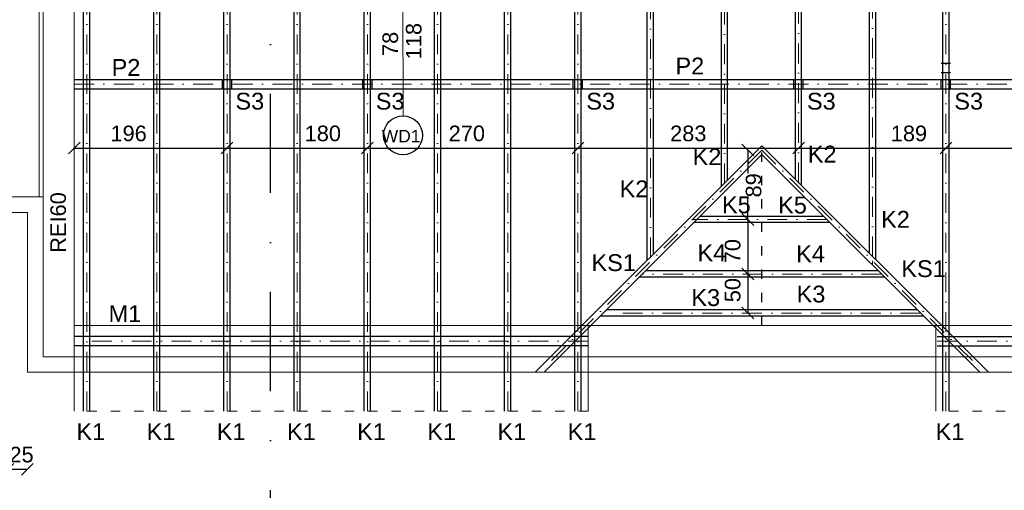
# Model space of a CAD drawing. Header units: millimetres. Extents: x 6528 to 149658, y 3342 to 12852.
# Tile 8 of 122: x 9326 to 10589, y 5092 to 5695. Entities that reach past the tile are written whole.
import ezdxf

# ---------------------------------------------------------------- set-up
doc = ezdxf.new("R2010")
doc.units = ezdxf.units.MM
doc.linetypes.add('ACAD_ISO03W100', pattern=[30, 12, -18])
doc.linetypes.add('DASHDOTX2', pattern=[50.8, 25.4, -12.7, 0, -12.7])
doc.layers.add('R-TAB', color=1, linetype='Continuous')
doc.styles.get("Standard").update_dxf_attribs({"font": 'arial.ttf'})
doc.dimstyles.new('ISO-25', dxfattribs={"dimtxt": 2.5, "dimasz": 2.5, "dimexe": 1.25, "dimexo": 0.625, "dimtad": 1, "dimtxsty": 'Standard', "dimcen": 2.5, "dimadec": 0, "dimazin": 0, "dimtfac": 1, "dimtmove": 0, "dimatfit": 3, "dimfxl": 1, "dimarcsym": 0})

# ---------------------------------------------------------------- blocks, each defined once
blk = doc.blocks.new('_Oblique')
at = {"color": 0, "linetype": 'ByBlock', "lineweight": -2}
blk.add_line((-0.5, -0.5), (0.5, 0.5), dxfattribs=at)
blk = doc.blocks.new('*D215')
at = {"color": 0, "lineweight": -2, "transparency": 16777216}
blk.add_line((10053.1, 4899.8), (10503.1, 4899.8), dxfattribs=at)
at = {"layer": 'Defpoints', "color": 0, "transparency": 16777216}
for p in [(10053.1, 5303.1), (10503.1, 5303.1), (10503.1, 4899.8)]:
    blk.add_point(p, dxfattribs=at)
at = {"color": 0, "lineweight": -2, "transparency": 16777216, "xscale": 15, "yscale": 15, "zscale": 15, "rotation": 180}
blk.add_blockref('_Oblique', (10053.1, 4899.8), dxfattribs=at)
at = {"color": 0, "lineweight": -2, "transparency": 16777216, "xscale": 15, "yscale": 15, "zscale": 15}
blk.add_blockref('_Oblique', (10503.1, 4899.8), dxfattribs=at)
at = {"color": 0, "lineweight": 20, "transparency": 16777216, "insert": (10275.3, 4918.5), "char_height": 20, "attachment_point": 5}
blk.add_mtext('450', dxfattribs=at)
blk = doc.blocks.new('*D216')
at = {"color": 0, "lineweight": -2, "transparency": 16777216}
blk.add_line((9336.1, 4849.8), (11220.1, 4849.8), dxfattribs=at)
at = {"layer": 'Defpoints', "color": 0, "transparency": 16777216}
for p in [(9336.1, 5243.1), (11220.1, 5243.1), (11220.1, 4849.8)]:
    blk.add_point(p, dxfattribs=at)
at = {"color": 0, "lineweight": -2, "transparency": 16777216, "xscale": 15, "yscale": 15, "zscale": 15, "rotation": 180}
blk.add_blockref('_Oblique', (9336.1, 4849.8), dxfattribs=at)
at = {"color": 0, "lineweight": -2, "transparency": 16777216, "xscale": 15, "yscale": 15, "zscale": 15}
blk.add_blockref('_Oblique', (11220.1, 4849.8), dxfattribs=at)
at = {"color": 0, "lineweight": 20, "transparency": 16777216, "insert": (10290.4, 4868.5), "char_height": 20, "attachment_point": 5}
blk.add_mtext('1884', dxfattribs=at)
blk = doc.blocks.new('*D222')
at = {"color": 0, "lineweight": -2, "transparency": 16777216}
blk.add_line((7489.1, 5068.7), (9336.1, 5068.7), dxfattribs=at)
at = {"layer": 'Defpoints', "color": 0, "transparency": 16777216}
for p in [(7489.1, 5448.1), (9336.1, 5448.1), (9336.1, 5068.7)]:
    blk.add_point(p, dxfattribs=at)
at = {"color": 0, "lineweight": -2, "transparency": 16777216, "xscale": 15, "yscale": 15, "zscale": 15, "rotation": 180}
blk.add_blockref('_Oblique', (7489.1, 5068.7), dxfattribs=at)
at = {"color": 0, "lineweight": -2, "transparency": 16777216, "xscale": 15, "yscale": 15, "zscale": 15}
blk.add_blockref('_Oblique', (9336.1, 5068.7), dxfattribs=at)
at = {"color": 0, "lineweight": 20, "transparency": 16777216, "insert": (8427.8, 5087.4), "char_height": 20, "attachment_point": 5}
blk.add_mtext('1846', dxfattribs=at)
blk = doc.blocks.new('*D233')
at = {"color": 0, "lineweight": -2, "transparency": 16777216}
blk.add_line((9396.1, 4899.8), (10053.1, 4899.8), dxfattribs=at)
at = {"layer": 'Defpoints', "color": 0, "transparency": 16777216}
for p in [(9396.1, 5303.1), (10053.1, 5303.1), (10053.1, 4899.8)]:
    blk.add_point(p, dxfattribs=at)
at = {"color": 0, "lineweight": -2, "transparency": 16777216, "xscale": 15, "yscale": 15, "zscale": 15, "rotation": 180}
blk.add_blockref('_Oblique', (9396.1, 4899.8), dxfattribs=at)
at = {"color": 0, "lineweight": -2, "transparency": 16777216, "xscale": 15, "yscale": 15, "zscale": 15}
blk.add_blockref('_Oblique', (10053.1, 4899.8), dxfattribs=at)
at = {"color": 0, "lineweight": 20, "transparency": 16777216, "insert": (9697.8, 4918.5), "char_height": 20, "attachment_point": 5}
blk.add_mtext('657', dxfattribs=at)
blk = doc.blocks.new('*D234')
at = {"color": 0, "lineweight": -2, "transparency": 16777216}
blk.add_line((9336.1, 4899.8), (9396.1, 4899.8), dxfattribs=at)
at = {"layer": 'Defpoints', "color": 0, "transparency": 16777216}
for p in [(9336.1, 5243.1), (9396.1, 5243.1), (9396.1, 4899.8)]:
    blk.add_point(p, dxfattribs=at)
at = {"color": 0, "lineweight": -2, "transparency": 16777216, "xscale": 15, "yscale": 15, "zscale": 15, "rotation": 180}
blk.add_blockref('_Oblique', (9336.1, 4899.8), dxfattribs=at)
at = {"color": 0, "lineweight": -2, "transparency": 16777216, "xscale": 15, "yscale": 15, "zscale": 15}
blk.add_blockref('_Oblique', (9396.1, 4899.8), dxfattribs=at)
at = {"color": 0, "lineweight": 20, "transparency": 16777216, "insert": (9371, 4918.5), "char_height": 20, "attachment_point": 5}
blk.add_mtext('60', dxfattribs=at)
blk = doc.blocks.new('*D241')
at = {"color": 0, "lineweight": -2, "transparency": 16777216}
blk.add_line((9311.1, 5118.7), (9336.1, 5118.7), dxfattribs=at)
at = {"layer": 'Defpoints', "color": 0, "transparency": 16777216}
for p in [(9311.1, 5448.1), (9336.1, 5448.1), (9336.1, 5118.7)]:
    blk.add_point(p, dxfattribs=at)
at = {"color": 0, "lineweight": -2, "transparency": 16777216, "xscale": 15, "yscale": 15, "zscale": 15, "rotation": 180}
blk.add_blockref('_Oblique', (9311.1, 5118.7), dxfattribs=at)
at = {"color": 0, "lineweight": -2, "transparency": 16777216, "xscale": 15, "yscale": 15, "zscale": 15}
blk.add_blockref('_Oblique', (9336.1, 5118.7), dxfattribs=at)
at = {"color": 0, "lineweight": 20, "transparency": 16777216, "insert": (9328.6, 5137.4), "char_height": 20, "attachment_point": 5}
blk.add_mtext('25', dxfattribs=at)
blk = doc.blocks.new('*D249')
at = {"color": 0, "lineweight": -2, "transparency": 16777216}
blk.add_line((10503.1, 4899.8), (11160.1, 4899.8), dxfattribs=at)
at = {"layer": 'Defpoints', "color": 0, "transparency": 16777216}
for p in [(10503.1, 5303.1), (11160.1, 5289.1), (11160.1, 4899.8)]:
    blk.add_point(p, dxfattribs=at)
at = {"color": 0, "lineweight": -2, "transparency": 16777216, "xscale": 15, "yscale": 15, "zscale": 15, "rotation": 180}
blk.add_blockref('_Oblique', (10503.1, 4899.8), dxfattribs=at)
at = {"color": 0, "lineweight": -2, "transparency": 16777216, "xscale": 15, "yscale": 15, "zscale": 15}
blk.add_blockref('_Oblique', (11160.1, 4899.8), dxfattribs=at)
at = {"color": 0, "lineweight": 20, "transparency": 16777216, "insert": (10870, 4918.5), "char_height": 20, "attachment_point": 5}
blk.add_mtext('657', dxfattribs=at)
blk = doc.blocks.new('*D257')
at = {"color": 0, "lineweight": -2, "transparency": 16777216}
blk.add_line((10514.1, 4949.8), (10604.1, 4949.8), dxfattribs=at)
at = {"layer": 'Defpoints', "color": 0, "transparency": 16777216}
for p in [(10514.1, 5193.1), (10604.1, 5193.1), (10604.1, 4949.8)]:
    blk.add_point(p, dxfattribs=at)
at = {"color": 0, "lineweight": -2, "transparency": 16777216, "xscale": 15, "yscale": 15, "zscale": 15, "rotation": 180}
blk.add_blockref('_Oblique', (10514.1, 4949.8), dxfattribs=at)
at = {"color": 0, "lineweight": -2, "transparency": 16777216, "xscale": 15, "yscale": 15, "zscale": 15}
blk.add_blockref('_Oblique', (10604.1, 4949.8), dxfattribs=at)
at = {"color": 0, "lineweight": 20, "transparency": 16777216, "insert": (10564.7, 4968.5), "char_height": 20, "attachment_point": 5}
blk.add_mtext('90', dxfattribs=at)
blk = doc.blocks.new('*D258')
at = {"color": 0, "lineweight": -2, "transparency": 16777216}
blk.add_line((10501.1, 4949.8), (10514.1, 4949.8), dxfattribs=at)
at = {"layer": 'Defpoints', "color": 0, "transparency": 16777216}
for p in [(10501.1, 5193.1), (10514.1, 5193.1), (10514.1, 4949.8)]:
    blk.add_point(p, dxfattribs=at)
at = {"color": 0, "lineweight": -2, "transparency": 16777216, "xscale": 15, "yscale": 15, "zscale": 15, "rotation": 180}
blk.add_blockref('_Oblique', (10501.1, 4949.8), dxfattribs=at)
at = {"color": 0, "lineweight": -2, "transparency": 16777216, "xscale": 15, "yscale": 15, "zscale": 15}
blk.add_blockref('_Oblique', (10514.1, 4949.8), dxfattribs=at)
at = {"color": 0, "lineweight": 20, "transparency": 16777216, "insert": (10507.1, 4968.5), "char_height": 20, "attachment_point": 5}
blk.add_mtext('13', dxfattribs=at)
blk = doc.blocks.new('*D259')
at = {"color": 0, "lineweight": -2, "transparency": 16777216}
blk.add_line((10055.1, 4949.8), (10501.1, 4949.8), dxfattribs=at)
at = {"layer": 'Defpoints', "color": 0, "transparency": 16777216}
for p in [(10055.1, 5193.1), (10501.1, 5193.1), (10501.1, 4949.8)]:
    blk.add_point(p, dxfattribs=at)
at = {"color": 0, "lineweight": -2, "transparency": 16777216, "xscale": 15, "yscale": 15, "zscale": 15, "rotation": 180}
blk.add_blockref('_Oblique', (10055.1, 4949.8), dxfattribs=at)
at = {"color": 0, "lineweight": -2, "transparency": 16777216, "xscale": 15, "yscale": 15, "zscale": 15}
blk.add_blockref('_Oblique', (10501.1, 4949.8), dxfattribs=at)
at = {"color": 0, "lineweight": 20, "transparency": 16777216, "insert": (10291.2, 4968.5), "char_height": 20, "attachment_point": 5}
blk.add_mtext('446', dxfattribs=at)
blk = doc.blocks.new('*D260')
at = {"color": 0, "lineweight": -2, "transparency": 16777216}
blk.add_line((10042.1, 4949.8), (10055.1, 4949.8), dxfattribs=at)
at = {"layer": 'Defpoints', "color": 0, "transparency": 16777216}
for p in [(10042.1, 5193.1), (10055.1, 5193.1), (10055.1, 4949.8)]:
    blk.add_point(p, dxfattribs=at)
at = {"color": 0, "lineweight": -2, "transparency": 16777216, "xscale": 15, "yscale": 15, "zscale": 15, "rotation": 180}
blk.add_blockref('_Oblique', (10042.1, 4949.8), dxfattribs=at)
at = {"color": 0, "lineweight": -2, "transparency": 16777216, "xscale": 15, "yscale": 15, "zscale": 15}
blk.add_blockref('_Oblique', (10055.1, 4949.8), dxfattribs=at)
at = {"color": 0, "lineweight": 20, "transparency": 16777216, "insert": (10049.9, 4968.5), "char_height": 20, "attachment_point": 5}
blk.add_mtext('13', dxfattribs=at)
blk = doc.blocks.new('*D261')
at = {"color": 0, "lineweight": -2, "transparency": 16777216}
blk.add_line((9952.1, 4949.8), (10042.1, 4949.8), dxfattribs=at)
at = {"layer": 'Defpoints', "color": 0, "transparency": 16777216}
for p in [(9952.1, 5193.1), (10042.1, 5193.1), (10042.1, 4949.8)]:
    blk.add_point(p, dxfattribs=at)
at = {"color": 0, "lineweight": -2, "transparency": 16777216, "xscale": 15, "yscale": 15, "zscale": 15, "rotation": 180}
blk.add_blockref('_Oblique', (9952.1, 4949.8), dxfattribs=at)
at = {"color": 0, "lineweight": -2, "transparency": 16777216, "xscale": 15, "yscale": 15, "zscale": 15}
blk.add_blockref('_Oblique', (10042.1, 4949.8), dxfattribs=at)
at = {"color": 0, "lineweight": 20, "transparency": 16777216, "insert": (9999.2, 4968.5), "char_height": 20, "attachment_point": 5}
blk.add_mtext('90', dxfattribs=at)
blk = doc.blocks.new('*D262')
at = {"color": 0, "lineweight": -2, "transparency": 16777216}
blk.add_line((9862.1, 4949.8), (9952.1, 4949.8), dxfattribs=at)
at = {"layer": 'Defpoints', "color": 0, "transparency": 16777216}
for p in [(9862.1, 5193.1), (9952.1, 5193.1), (9952.1, 4949.8)]:
    blk.add_point(p, dxfattribs=at)
at = {"color": 0, "lineweight": -2, "transparency": 16777216, "xscale": 15, "yscale": 15, "zscale": 15, "rotation": 180}
blk.add_blockref('_Oblique', (9862.1, 4949.8), dxfattribs=at)
at = {"color": 0, "lineweight": -2, "transparency": 16777216, "xscale": 15, "yscale": 15, "zscale": 15}
blk.add_blockref('_Oblique', (9952.1, 4949.8), dxfattribs=at)
at = {"color": 0, "lineweight": 20, "transparency": 16777216, "insert": (9909.2, 4968.5), "char_height": 20, "attachment_point": 5}
blk.add_mtext('90', dxfattribs=at)
blk = doc.blocks.new('*D263')
at = {"color": 0, "lineweight": -2, "transparency": 16777216}
blk.add_line((9772.1, 4949.8), (9862.1, 4949.8), dxfattribs=at)
at = {"layer": 'Defpoints', "color": 0, "transparency": 16777216}
for p in [(9772.1, 5193.1), (9862.1, 5193.1), (9862.1, 4949.8)]:
    blk.add_point(p, dxfattribs=at)
at = {"color": 0, "lineweight": -2, "transparency": 16777216, "xscale": 15, "yscale": 15, "zscale": 15, "rotation": 180}
blk.add_blockref('_Oblique', (9772.1, 4949.8), dxfattribs=at)
at = {"color": 0, "lineweight": -2, "transparency": 16777216, "xscale": 15, "yscale": 15, "zscale": 15}
blk.add_blockref('_Oblique', (9862.1, 4949.8), dxfattribs=at)
at = {"color": 0, "lineweight": 20, "transparency": 16777216, "insert": (9819.2, 4968.5), "char_height": 20, "attachment_point": 5}
blk.add_mtext('90', dxfattribs=at)
blk = doc.blocks.new('*D264')
at = {"color": 0, "lineweight": -2, "transparency": 16777216}
blk.add_line((9682.1, 4949.8), (9772.1, 4949.8), dxfattribs=at)
at = {"layer": 'Defpoints', "color": 0, "transparency": 16777216}
for p in [(9682.1, 5193.1), (9772.1, 5193.1), (9772.1, 4949.8)]:
    blk.add_point(p, dxfattribs=at)
at = {"color": 0, "lineweight": -2, "transparency": 16777216, "xscale": 15, "yscale": 15, "zscale": 15, "rotation": 180}
blk.add_blockref('_Oblique', (9682.1, 4949.8), dxfattribs=at)
at = {"color": 0, "lineweight": -2, "transparency": 16777216, "xscale": 15, "yscale": 15, "zscale": 15}
blk.add_blockref('_Oblique', (9772.1, 4949.8), dxfattribs=at)
at = {"color": 0, "lineweight": 20, "transparency": 16777216, "insert": (9729.2, 4968.5), "char_height": 20, "attachment_point": 5}
blk.add_mtext('90', dxfattribs=at)
blk = doc.blocks.new('*D265')
at = {"color": 0, "lineweight": -2, "transparency": 16777216}
blk.add_line((9592.1, 4949.8), (9682.1, 4949.8), dxfattribs=at)
at = {"layer": 'Defpoints', "color": 0, "transparency": 16777216}
for p in [(9592.1, 5193.1), (9682.1, 5193.1), (9682.1, 4949.8)]:
    blk.add_point(p, dxfattribs=at)
at = {"color": 0, "lineweight": -2, "transparency": 16777216, "xscale": 15, "yscale": 15, "zscale": 15, "rotation": 180}
blk.add_blockref('_Oblique', (9592.1, 4949.8), dxfattribs=at)
at = {"color": 0, "lineweight": -2, "transparency": 16777216, "xscale": 15, "yscale": 15, "zscale": 15}
blk.add_blockref('_Oblique', (9682.1, 4949.8), dxfattribs=at)
at = {"color": 0, "lineweight": 20, "transparency": 16777216, "insert": (9639.2, 4968.5), "char_height": 20, "attachment_point": 5}
blk.add_mtext('90', dxfattribs=at)
blk = doc.blocks.new('*D266')
at = {"color": 0, "lineweight": -2, "transparency": 16777216}
blk.add_line((9502.1, 4949.8), (9592.1, 4949.8), dxfattribs=at)
at = {"layer": 'Defpoints', "color": 0, "transparency": 16777216}
for p in [(9502.1, 5193.1), (9592.1, 5193.1), (9592.1, 4949.8)]:
    blk.add_point(p, dxfattribs=at)
at = {"color": 0, "lineweight": -2, "transparency": 16777216, "xscale": 15, "yscale": 15, "zscale": 15, "rotation": 180}
blk.add_blockref('_Oblique', (9502.1, 4949.8), dxfattribs=at)
at = {"color": 0, "lineweight": -2, "transparency": 16777216, "xscale": 15, "yscale": 15, "zscale": 15}
blk.add_blockref('_Oblique', (9592.1, 4949.8), dxfattribs=at)
at = {"color": 0, "lineweight": 20, "transparency": 16777216, "insert": (9549.2, 4968.5), "char_height": 20, "attachment_point": 5}
blk.add_mtext('90', dxfattribs=at)
blk = doc.blocks.new('*D267')
at = {"color": 0, "lineweight": -2, "transparency": 16777216}
blk.add_line((9412.1, 4949.8), (9502.1, 4949.8), dxfattribs=at)
at = {"layer": 'Defpoints', "color": 0, "transparency": 16777216}
for p in [(9412.1, 5193.1), (9502.1, 5193.1), (9502.1, 4949.8)]:
    blk.add_point(p, dxfattribs=at)
at = {"color": 0, "lineweight": -2, "transparency": 16777216, "xscale": 15, "yscale": 15, "zscale": 15, "rotation": 180}
blk.add_blockref('_Oblique', (9412.1, 4949.8), dxfattribs=at)
at = {"color": 0, "lineweight": -2, "transparency": 16777216, "xscale": 15, "yscale": 15, "zscale": 15}
blk.add_blockref('_Oblique', (9502.1, 4949.8), dxfattribs=at)
at = {"color": 0, "lineweight": 20, "transparency": 16777216, "insert": (9459.2, 4968.5), "char_height": 20, "attachment_point": 5}
blk.add_mtext('90', dxfattribs=at)
blk = doc.blocks.new('*D268')
at = {"color": 0, "lineweight": -2, "transparency": 16777216}
blk.add_line((9396.1, 4949.8), (9412.1, 4949.8), dxfattribs=at)
at = {"layer": 'Defpoints', "color": 0, "transparency": 16777216}
for p in [(9396.1, 5193.1), (9412.1, 5193.1), (9412.1, 4949.8)]:
    blk.add_point(p, dxfattribs=at)
at = {"color": 0, "lineweight": -2, "transparency": 16777216, "xscale": 15, "yscale": 15, "zscale": 15, "rotation": 180}
blk.add_blockref('_Oblique', (9396.1, 4949.8), dxfattribs=at)
at = {"color": 0, "lineweight": -2, "transparency": 16777216, "xscale": 15, "yscale": 15, "zscale": 15}
blk.add_blockref('_Oblique', (9412.1, 4949.8), dxfattribs=at)
at = {"color": 0, "lineweight": 20, "transparency": 16777216, "insert": (9405.2, 4968.5), "char_height": 20, "attachment_point": 5}
blk.add_mtext('16', dxfattribs=at)
blk = doc.blocks.new('*D361')
at = {"color": 0, "lineweight": -2, "transparency": 16777216}
blk.add_line((10260.1, 5369.1), (10260.1, 5319.1), dxfattribs=at)
at = {"layer": 'Defpoints', "color": 0, "transparency": 16777216}
for p in [(10281.2, 5369.1), (10260.1, 5319.1), (10281.2, 5319.1)]:
    blk.add_point(p, dxfattribs=at)
at = {"color": 0, "lineweight": -2, "transparency": 16777216, "xscale": 15, "yscale": 15, "zscale": 15}
for p, rotation in [((10260.1, 5369.1), 90), ((10260.1, 5319.1), 270)]:
    blk.add_blockref('_Oblique', p, dxfattribs=dict(at, rotation=rotation))
at = {"color": 0, "lineweight": 20, "transparency": 16777216, "insert": (10240.7, 5348.5), "char_height": 20, "attachment_point": 5, "rotation": 90}
blk.add_mtext('50', dxfattribs=at)
blk = doc.blocks.new('*D362')
at = {"color": 0, "lineweight": -2, "transparency": 16777216}
blk.add_line((10260.1, 5439.1), (10260.1, 5369.1), dxfattribs=at)
at = {"layer": 'Defpoints', "color": 0, "transparency": 16777216}
for p in [(10281.2, 5439.1), (10260.1, 5369.1), (10281.2, 5369.1)]:
    blk.add_point(p, dxfattribs=at)
at = {"color": 0, "lineweight": -2, "transparency": 16777216, "xscale": 15, "yscale": 15, "zscale": 15}
for p, rotation in [((10260.1, 5439.1), 90), ((10260.1, 5369.1), 270)]:
    blk.add_blockref('_Oblique', p, dxfattribs=dict(at, rotation=rotation))
at = {"color": 0, "lineweight": 20, "transparency": 16777216, "insert": (10240.7, 5398.5), "char_height": 20, "attachment_point": 5, "rotation": 90}
blk.add_mtext('70', dxfattribs=at)
blk = doc.blocks.new('*D363')
at = {"color": 0, "lineweight": -2, "transparency": 16777216}
for p, q in [((10260.1, 5528.1), (10260.1, 5497.9)), ((10260.1, 5439.1), (10260.1, 5467.9))]:
    blk.add_line(p, q, dxfattribs=at)
at = {"layer": 'Defpoints', "color": 0, "transparency": 16777216}
for p in [(10278.1, 5528.1), (10260.1, 5439.1), (10281.2, 5439.1)]:
    blk.add_point(p, dxfattribs=at)
at = {"color": 0, "lineweight": -2, "transparency": 16777216, "xscale": 15, "yscale": 15, "zscale": 15}
for p, rotation in [((10260.1, 5528.1), 90), ((10260.1, 5439.1), 270)]:
    blk.add_blockref('_Oblique', p, dxfattribs=dict(at, rotation=rotation))
at = {"color": 0, "lineweight": 20, "transparency": 16777216, "insert": (10267.5, 5482.9), "char_height": 20, "attachment_point": 5, "rotation": 90}
blk.add_mtext('89', dxfattribs=at)
blk = doc.blocks.new('*D409')
at = {"color": 0, "lineweight": -2, "transparency": 16777216}
blk.add_line((9396.1, 5530.8), (9592.1, 5530.8), dxfattribs=at)
at = {"layer": 'Defpoints', "color": 0, "transparency": 16777216}
for p in [(9592.1, 5649), (9396.1, 5643), (9592.1, 5530.8)]:
    blk.add_point(p, dxfattribs=at)
at = {"color": 0, "lineweight": -2, "transparency": 16777216, "xscale": 15, "yscale": 15, "zscale": 15, "rotation": 180}
blk.add_blockref('_Oblique', (9396.1, 5530.8), dxfattribs=at)
at = {"color": 0, "lineweight": -2, "transparency": 16777216, "xscale": 15, "yscale": 15, "zscale": 15}
blk.add_blockref('_Oblique', (9592.1, 5530.8), dxfattribs=at)
at = {"color": 0, "lineweight": 20, "transparency": 16777216, "insert": (9465.9, 5549.4), "char_height": 20, "attachment_point": 5}
blk.add_mtext('196', dxfattribs=at)
blk = doc.blocks.new('*D410')
at = {"color": 0, "lineweight": -2, "transparency": 16777216}
blk.add_line((9592.1, 5530.8), (9772.1, 5530.8), dxfattribs=at)
at = {"layer": 'Defpoints', "color": 0, "transparency": 16777216}
for p in [(9772.1, 5649), (9592.1, 5643), (9772.1, 5530.8)]:
    blk.add_point(p, dxfattribs=at)
at = {"color": 0, "lineweight": -2, "transparency": 16777216, "xscale": 15, "yscale": 15, "zscale": 15, "rotation": 180}
blk.add_blockref('_Oblique', (9592.1, 5530.8), dxfattribs=at)
at = {"color": 0, "lineweight": -2, "transparency": 16777216, "xscale": 15, "yscale": 15, "zscale": 15}
blk.add_blockref('_Oblique', (9772.1, 5530.8), dxfattribs=at)
at = {"color": 0, "lineweight": 20, "transparency": 16777216, "insert": (9715, 5549.4), "char_height": 20, "attachment_point": 5}
blk.add_mtext('180', dxfattribs=at)
blk = doc.blocks.new('*D411')
at = {"color": 0, "lineweight": -2, "transparency": 16777216}
blk.add_line((9772.1, 5530.8), (10042.1, 5530.8), dxfattribs=at)
at = {"layer": 'Defpoints', "color": 0, "transparency": 16777216}
for p in [(10042.1, 5649), (9772.1, 5643), (10042.1, 5530.8)]:
    blk.add_point(p, dxfattribs=at)
at = {"color": 0, "lineweight": -2, "transparency": 16777216, "xscale": 15, "yscale": 15, "zscale": 15, "rotation": 180}
blk.add_blockref('_Oblique', (9772.1, 5530.8), dxfattribs=at)
at = {"color": 0, "lineweight": -2, "transparency": 16777216, "xscale": 15, "yscale": 15, "zscale": 15}
blk.add_blockref('_Oblique', (10042.1, 5530.8), dxfattribs=at)
at = {"color": 0, "lineweight": 20, "transparency": 16777216, "insert": (9899.7, 5549.4), "char_height": 20, "attachment_point": 5}
blk.add_mtext('270', dxfattribs=at)
blk = doc.blocks.new('*D412')
at = {"color": 0, "lineweight": -2, "transparency": 16777216}
blk.add_line((10042.1, 5530.8), (10325.1, 5530.8), dxfattribs=at)
at = {"layer": 'Defpoints', "color": 0, "transparency": 16777216}
for p in [(10325.1, 5649), (10042.1, 5643), (10325.1, 5530.8)]:
    blk.add_point(p, dxfattribs=at)
at = {"color": 0, "lineweight": -2, "transparency": 16777216, "xscale": 15, "yscale": 15, "zscale": 15, "rotation": 180}
blk.add_blockref('_Oblique', (10042.1, 5530.8), dxfattribs=at)
at = {"color": 0, "lineweight": -2, "transparency": 16777216, "xscale": 15, "yscale": 15, "zscale": 15}
blk.add_blockref('_Oblique', (10325.1, 5530.8), dxfattribs=at)
at = {"color": 0, "lineweight": 20, "transparency": 16777216, "insert": (10183.7, 5549.4), "char_height": 20, "attachment_point": 5}
blk.add_mtext('283', dxfattribs=at)
blk = doc.blocks.new('*D413')
at = {"color": 0, "lineweight": -2, "transparency": 16777216}
blk.add_line((10325.1, 5530.8), (10514.1, 5530.8), dxfattribs=at)
at = {"layer": 'Defpoints', "color": 0, "transparency": 16777216}
for p in [(10514.1, 5649), (10325.1, 5643), (10514.1, 5530.8)]:
    blk.add_point(p, dxfattribs=at)
at = {"color": 0, "lineweight": -2, "transparency": 16777216, "xscale": 15, "yscale": 15, "zscale": 15, "rotation": 180}
blk.add_blockref('_Oblique', (10325.1, 5530.8), dxfattribs=at)
at = {"color": 0, "lineweight": -2, "transparency": 16777216, "xscale": 15, "yscale": 15, "zscale": 15}
blk.add_blockref('_Oblique', (10514.1, 5530.8), dxfattribs=at)
at = {"color": 0, "lineweight": 20, "transparency": 16777216, "insert": (10466.7, 5549.4), "char_height": 20, "attachment_point": 5}
blk.add_mtext('189', dxfattribs=at)
blk = doc.blocks.new('*D414')
at = {"color": 0, "lineweight": -2, "transparency": 16777216}
blk.add_line((10514.1, 5530.8), (10784.1, 5530.8), dxfattribs=at)
at = {"layer": 'Defpoints', "color": 0, "transparency": 16777216}
for p in [(10784.1, 5649), (10514.1, 5643), (10784.1, 5530.8)]:
    blk.add_point(p, dxfattribs=at)
at = {"color": 0, "lineweight": -2, "transparency": 16777216, "xscale": 15, "yscale": 15, "zscale": 15, "rotation": 180}
blk.add_blockref('_Oblique', (10514.1, 5530.8), dxfattribs=at)
at = {"color": 0, "lineweight": -2, "transparency": 16777216, "xscale": 15, "yscale": 15, "zscale": 15}
blk.add_blockref('_Oblique', (10784.1, 5530.8), dxfattribs=at)
at = {"color": 0, "lineweight": 20, "transparency": 16777216, "insert": (10655.7, 5549.4), "char_height": 20, "attachment_point": 5}
blk.add_mtext('270', dxfattribs=at)

msp = doc.modelspace()

# ---------------------------------------------------------------- linework, layer by layer
at = {"linetype": 'DASHDOTX2', "lineweight": 30, "ltscale": 5}
msp.add_line((9647.954, 4710.895), (9647.954, 7454.878), dxfattribs=at)
at = {"lineweight": 30}
for p, q in [((9408.133, 5193.059), (9408.133, 6853.059)), ((9416.133, 5193.059), (9416.133, 6853.059)), ((9498.133, 5193.059), (9498.133, 6853.059)), ((9506.133, 5193.059), (9506.133, 6853.059)), ((9588.133, 5193.059), (9588.133, 6853.059)), ((9596.133, 5193.059), (9596.133, 6853.059)), ((9678.133, 5193.059), (9678.133, 6853.059)), ((9686.133, 5193.059), (9686.133, 6853.059)), ((9768.133, 5193.059), (9768.133, 6853.059)), ((9776.133, 5193.059), (9776.133, 6853.059)), ((9858.133, 5193.059), (9858.133, 6853.059)), ((9866.133, 5193.059), (9866.133, 6853.059)), ((9948.133, 5193.059), (9948.133, 6853.059)), ((9956.133, 5193.059), (9956.133, 6853.059)), ((10038.133, 5193.059), (10038.133, 6853.059)), ((10046.133, 5193.059), (10046.133, 6853.059)), ((10131.133, 5386.716), (10131.133, 6853.059)), ((10139.133, 5394.716), (10139.133, 6853.059)), ((10226.133, 5481.716), (10226.133, 6853.059)), ((10234.133, 5489.716), (10234.133, 6853.059)), ((10321.133, 5490.716), (10321.133, 6853.059)), ((10329.133, 5482.716), (10329.133, 6853.059)), ((10416.133, 5395.716), (10416.133, 6853.059)), ((10424.133, 5387.716), (10424.133, 6853.059)), ((10510.133, 5193.059), (10510.133, 6853.059)), ((10518.133, 5193.059), (10518.133, 6853.059)), ((10520.133, 5639.059), (10508.133, 5639.059)), ((10520.133, 5627.059), (10508.133, 5627.059)), ((9396.133, 5618.865), (11160.133, 5618.865)), ((9586.133, 5606.865), (9586.133, 5618.865)), ((9598.133, 5606.865), (9598.133, 5618.865)), ((9766.133, 5606.865), (9766.133, 5618.865)), ((9778.133, 5606.865), (9778.133, 5618.865)), ((10036.133, 5606.865), (10036.133, 5618.865)), ((10048.133, 5606.865), (10048.133, 5618.865)), ((10319.133, 5606.865), (10319.133, 5618.865)), ((10331.133, 5606.865), (10331.133, 5618.865)), ((10508.133, 5606.865), (10508.133, 5618.865)), ((10520.133, 5606.865), (10520.133, 5618.865)), ((9396.133, 5606.865), (11160.133, 5606.865)), ((10278.133, 5533.716), (9987.476, 5243.059)), ((10278.133, 5533.716), (10568.79, 5243.059)), ((10278.133, 5522.402), (9998.79, 5243.059)), ((10278.133, 5522.402), (10557.476, 5243.059)), ((10357.476, 5443.059), (10198.79, 5443.059)), ((10365.476, 5435.059), (10190.79, 5435.059)), ((10427.476, 5373.059), (10128.79, 5373.059)), ((10435.476, 5365.059), (10120.79, 5365.059)), ((10477.476, 5323.059), (10078.79, 5323.059)), ((10485.476, 5315.059), (10070.79, 5315.059)), ((10055.133, 5289.059), (9396.133, 5289.059)), ((10503.133, 5289.059), (11160.133, 5289.059)), ((10055.133, 5277.059), (9396.133, 5277.059)), ((10503.133, 5277.059), (11160.133, 5277.059))]:
    msp.add_line(p, q, dxfattribs=at)
at = {"linetype": 'DASHDOTX2', "lineweight": 0}
for p, q in [((9412.133, 5193.059), (9412.133, 6853.059)), ((9502.133, 5193.059), (9502.133, 6853.059)), ((9592.133, 5193.059), (9592.133, 6853.059)), ((9682.133, 5193.059), (9682.133, 6853.059)), ((9772.133, 5193.059), (9772.133, 6853.059)), ((9862.133, 5193.059), (9862.133, 6853.059)), ((9952.133, 5193.059), (9952.133, 6853.059)), ((10042.133, 5193.059), (10042.133, 6853.059)), ((10135.133, 5390.716), (10135.133, 6853.059)), ((10230.133, 5485.716), (10230.133, 6853.059)), ((10325.133, 5486.716), (10325.133, 6853.059)), ((10420.133, 5391.716), (10420.133, 6853.059)), ((10514.133, 5193.059), (10514.133, 6853.059)), ((9396.133, 5612.865), (11160.133, 5612.865)), ((9396.133, 5612.865), (11160.133, 5612.865)), ((10361.476, 5439.059), (10189.133, 5439.059)), ((10420.133, 5380.402), (10420.133, 5386.059)), ((10431.476, 5369.059), (10124.79, 5369.059)), ((10481.476, 5319.059), (10074.79, 5319.059)), ((10055.133, 5283.059), (9396.133, 5283.059)), ((10503.133, 5283.059), (11160.133, 5283.059))]:
    msp.add_line(p, q, dxfattribs=at)
at = {"lineweight": 0}
for p, q in [((9396.133, 5303.059), (9396.133, 6743.059)), ((9396.133, 5303.059), (9412.133, 5303.059)), ((9396.133, 5193.059), (9396.133, 5303.059)), ((9396.133, 5303.059), (10047.476, 5303.059)), ((10055.133, 5193.059), (10055.133, 5303.059)), ((10501.133, 5193.059), (10501.133, 5303.059))]:
    msp.add_line(p, q, dxfattribs=at)
at = {"lineweight": 20}
for p, q in [((9396.133, 6225.059), (9396.133, 5551.059)), ((9351.133, 5851.059), (9351.133, 5468.059)), ((9356.133, 5851.059), (9356.133, 5263.059)), ((9817.07, 5815.26), (9818.054, 5572.09)), ((9396.133, 5551.059), (9396.133, 5303.059)), ((9396.133, 5303.059), (9396.133, 5551.059)), ((9351.133, 5468.059), (9311.133, 5468.059)), ((9351.133, 5468.059), (9356.133, 5468.059)), ((7489.133, 5448.059), (9336.133, 5448.059)), ((9336.133, 5448.059), (9336.133, 5243.059)), ((9396.133, 5303.059), (11160.133, 5303.059)), ((9356.133, 5263.059), (9396.133, 5263.059)), ((9396.133, 5263.059), (10503.133, 5263.059)), ((10503.133, 5263.059), (11200.133, 5263.059)), ((9336.133, 5243.059), (11220.133, 5243.059)), ((9336.133, 5243.059), (11220.133, 5243.059))]:
    msp.add_line(p, q, dxfattribs=at)
at = {"linetype": 'DASHDOTX2', "lineweight": 20}
for q in [(9993.133, 5243.059), (10563.133, 5243.059)]:
    msp.add_line((10278.133, 5528.059), q, dxfattribs=at)
at = {"linetype": 'ACAD_ISO03W100', "lineweight": 30}
msp.add_line((10278.133, 5303.059), (10278.133, 5528.059), dxfattribs=at)
at = {"linetype": 'ACAD_ISO03W100', "lineweight": 0}
msp.add_line((10055.133, 5193.059), (9396.133, 5193.059), dxfattribs=at)
at = {"linetype": 'ACAD_ISO03W100', "lineweight": 20}
msp.add_line((11160.133, 5193.059), (10501.133, 5193.059), dxfattribs=at)
msp.add_circle((9817.835, 5547.091), 25)

# ---------------------------------------------------------------- texts
at = {"lineweight": 20, "char_height": 20, "attachment_point": 1, "rotation": 90}
for s, insert in [('118', (9821.48, 5644.577)), ('\\pt0;78', (9791.471, 5648.832))]:
    msp.add_mtext_dynamic_manual_height_columns(s, width=37.21157, gutter_width=12.5, heights=[0], dxfattribs=dict(at, insert=insert))
at = {"insert": (9840.267, 5554.103), "char_height": 16, "attachment_point": 3}
msp.add_mtext_dynamic_manual_height_columns('WD1', width=68.36029, gutter_width=12.5, heights=[0], dxfattribs=at)
at = {"color": 1, "lineweight": 20, "insert": (9365.538, 5396.424), "char_height": 20, "attachment_point": 1, "rotation": 90}
msp.add_mtext_dynamic_manual_height_columns('REI60', width=37.21157, gutter_width=12.5, heights=[0], dxfattribs=at)
at = {"layer": 'R-TAB', "color": 0, "ltscale": 24, "char_height": 21.6, "width": 490.72064, "attachment_point": 1}
for s, insert in [('P2', (9444.108, 5644.943)), ('P2', (10167.246, 5646.785)), ('S3', (9602.904, 5601.687)), ('S3', (9782.904, 5601.687)), ('S3', (10052.904, 5601.687)), ('S3', (10335.904, 5601.687)), ('S3', (10524.904, 5601.687)), ('K2', (10336.971, 5533.791)), ('K2', (10189.231, 5530.498)), ('K2', (10095.648, 5489.2)), ('K5', (10226.936, 5468.749)), ('K5', (10298.969, 5468.39)), ('K2', (10431, 5450.122)), ('K4', (10195.433, 5407.186)), ('K4', (10322.046, 5405.894)), ('KS1', (10059.575, 5394.555)), ('KS1', (10456.934, 5386.809)), ('K3', (10322.692, 5354.25)), ('K3', (10187.681, 5349.731)), ('M1', (9440.226, 5329.138)), ('K1', (9398.945, 5177.731)), ('K1', (9488.945, 5177.731)), ('K1', (9578.945, 5177.731)), ('K1', (9668.945, 5177.731)), ('K1', (9758.945, 5177.731)), ('K1', (9848.945, 5177.731)), ('K1', (9938.945, 5177.731)), ('K1', (10028.945, 5177.731)), ('K1', (10500.945, 5177.731))]:
    msp.add_mtext(s, dxfattribs=dict(at, insert=insert))

# ---------------------------------------------------------------- dimensions: what is measured, and where the dimension line sits
at = {"lineweight": 20}
for base, p1, p2, picture, middle in [((9592.133, 5530.764), (9396.133, 5643.01), (9592.133, 5649.01), '*D409', (9465.916, 5549.438)), ((9772.133, 5530.764), (9592.133, 5643.01), (9772.133, 5649.01), '*D410', (9714.99, 5549.438)), ((10042.133, 5530.764), (9772.133, 5643.01), (10042.133, 5649.01), '*D411', (9899.741, 5549.438)), ((10325.133, 5530.764), (10042.133, 5643.01), (10325.133, 5649.01), '*D412', (10183.709, 5549.438)), ((10514.133, 5530.764), (10325.133, 5643.01), (10514.133, 5649.01), '*D413', (10466.709, 5549.438)), ((10784.133, 5530.764), (10514.133, 5643.01), (10784.133, 5649.01), '*D414', (10655.709, 5549.438)), ((9336.133, 5118.707), (9311.133, 5448.059), (9336.133, 5448.059), '*D241', (9328.649, 5137.38)), ((10053.133, 4899.828), (9396.133, 5303.059), (10053.133, 5303.059), '*D233', (9697.817, 4918.502)), ((10503.133, 4899.828), (10053.133, 5303.059), (10503.133, 5303.059), '*D215', (10275.259, 4918.502)), ((11160.133, 4899.828), (10503.133, 5303.059), (11160.133, 5289.059), '*D249', (10869.978, 4918.502)), ((11220.133, 4849.828), (9336.133, 5243.059), (11220.133, 5243.059), '*D216', (10290.355, 4868.502)), ((9396.133, 4899.828), (9336.133, 5243.059), (9396.133, 5243.059), '*D234', (9370.952, 4918.502)), ((9412.133, 4949.828), (9396.133, 5193.059), (9412.133, 5193.059), '*D268', (9405.192, 4968.502)), ((9502.133, 4949.828), (9412.133, 5193.059), (9502.133, 5193.059), '*D267', (9459.182, 4968.502)), ((9592.133, 4949.828), (9502.133, 5193.059), (9592.133, 5193.059), '*D266', (9549.182, 4968.502)), ((9682.133, 4949.828), (9592.133, 5193.059), (9682.133, 5193.059), '*D265', (9639.182, 4968.502)), ((9772.133, 4949.828), (9682.133, 5193.059), (9772.133, 5193.059), '*D264', (9729.182, 4968.502)), ((9862.133, 4949.828), (9772.133, 5193.059), (9862.133, 5193.059), '*D263', (9819.182, 4968.502)), ((9952.133, 4949.828), (9862.133, 5193.059), (9952.133, 5193.059), '*D262', (9909.182, 4968.502)), ((10042.133, 4949.828), (9952.133, 5193.059), (10042.133, 5193.059), '*D261', (9999.182, 4968.502)), ((10055.133, 4949.828), (10042.133, 5193.059), (10055.133, 5193.059), '*D260', (10049.913, 4968.502)), ((10501.133, 4949.828), (10055.133, 5193.059), (10501.133, 5193.059), '*D259', (10291.191, 4968.502)), ((10514.133, 4949.828), (10501.133, 5193.059), (10514.133, 5193.059), '*D258', (10507.066, 4968.502)), ((10604.133, 4949.828), (10514.133, 5193.059), (10604.133, 5193.059), '*D257', (10564.746, 4968.502))]:
    dim = msp.add_linear_dim(base=base, p1=p1, p2=p2, dimstyle='ISO-25', override={"dimtxt": 20, "dimasz": 15, "dimblk1": 'Oblique', "dimblk2": 'Oblique', "dimsah": 1, "dimse1": 1, "dimse2": 1, "dimtmove": 2}, dxfattribs=at)
    dim.commit()
    dim.dimension.update_dxf_attribs({"geometry": picture, "text_midpoint": middle, "dimtype": 160})
for base, p1, p2, picture, middle in [((10260.143, 5439.059), (10278.133, 5528.059), (10281.153, 5439.059), '*D363', (10267.532, 5482.924)), ((10260.143, 5369.059), (10281.153, 5439.059), (10281.153, 5369.059), '*D362', (10240.699, 5398.457)), ((10260.143, 5319.059), (10281.153, 5369.059), (10281.153, 5319.059), '*D361', (10240.699, 5348.457))]:
    dim = msp.add_linear_dim(base=base, p1=p1, p2=p2, angle=90, dimstyle='ISO-25', override={"dimtxt": 20, "dimasz": 15, "dimblk1": 'Oblique', "dimblk2": 'Oblique', "dimsah": 1, "dimse1": 1, "dimse2": 1, "dimtmove": 2}, dxfattribs=at)
    dim.commit()
    dim.dimension.update_dxf_attribs({"geometry": picture, "text_midpoint": middle, "dimtype": 160})
dim = msp.add_linear_dim(base=(9336.133, 5068.707), p1=(7489.133, 5448.059), p2=(9336.133, 5448.059), text='1846', dimstyle='ISO-25', override={"dimtxt": 20, "dimasz": 15, "dimblk1": 'Oblique', "dimblk2": 'Oblique', "dimsah": 1, "dimse1": 1, "dimse2": 1, "dimtmove": 2}, dxfattribs=at)
dim.commit()
dim.dimension.update_dxf_attribs({"geometry": '*D222', "text_midpoint": (8427.792, 5087.38), "dimtype": 160})

doc.saveas('drawing.dxf')
